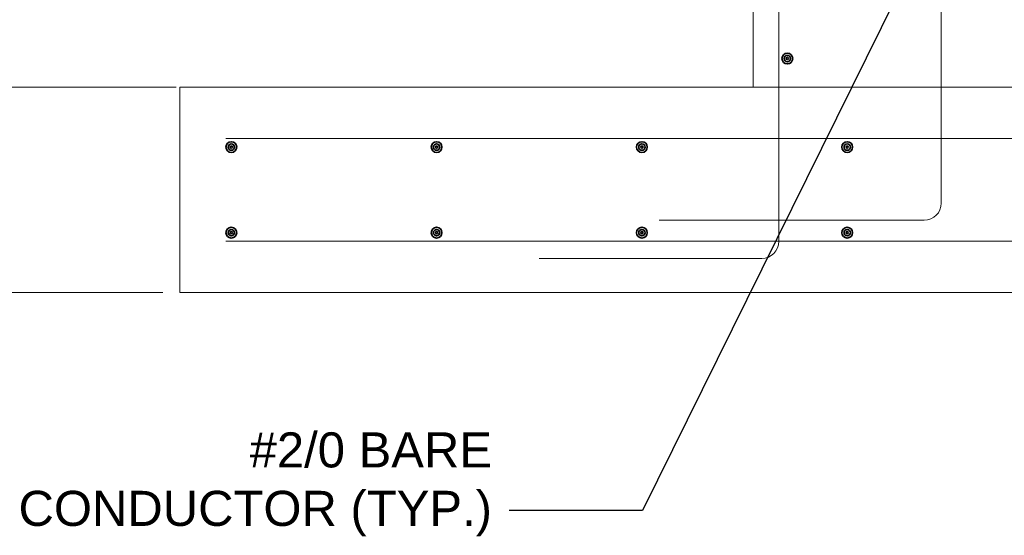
# Model space of a CAD drawing. Header units: inches. Extents: x 298 to 9722, y 170 to 7422.
# Tile 2 of 36: x 479 to 732, y 289 to 422. Entities that reach past the tile are written whole.
import ezdxf
from ezdxf import colors
from ezdxf.entities.mleader import LeaderData, LeaderLine
from ezdxf.math import Vec2, Vec3

# ---------------------------------------------------------------- set-up
doc = ezdxf.new("R2010")
doc.units = ezdxf.units.IN
doc.header["$MEASUREMENT"] = 0
for name, color, linetype, lineweight in [('E-ANNO-TEXT', 7, 'Continuous', 25), ('E-DETL-GRPH', 7, 'Continuous', 35), ('S-301 Building Sections [E-202 Reference]$0$G-ELECT-REF', 253, 'Continuous', 9)]:
    doc.layers.add(name, color=color, linetype=linetype, lineweight=lineweight)
doc.styles.get("Standard").update_dxf_attribs({"font": 'arial.ttf'})

# ---------------------------------------------------------------- blocks, each defined once
blk = doc.blocks.new('S-301 Building Sections [E-202 Reference]')
at = {"color": 9}
for centre, radius in [((686.868, 242.618), 0.313), ((686.868, 242.618), 0.188), ((686.868, 242.618), 0.0625), ((654.368, 237.447), 0.313), ((666.368, 237.447), 0.313), ((678.368, 237.447), 0.313), ((690.368, 237.447), 0.313), ((654.368, 237.447), 0.188), ((654.368, 237.447), 0.0625), ((666.368, 237.447), 0.188), ((666.368, 237.447), 0.0625), ((678.368, 237.447), 0.188), ((678.368, 237.447), 0.0625), ((690.368, 237.447), 0.188), ((690.368, 237.447), 0.0625), ((654.368, 232.447), 0.313), ((654.368, 232.447), 0.188), ((666.368, 232.447), 0.313), ((666.368, 232.447), 0.188), ((678.368, 232.447), 0.313), ((678.368, 232.447), 0.188), ((690.368, 232.447), 0.313), ((690.368, 232.447), 0.188), ((654.368, 232.447), 0.0625), ((666.368, 232.447), 0.0625), ((678.368, 232.447), 0.0625), ((690.368, 232.447), 0.0625)]:
    blk.add_circle(centre, radius, dxfattribs=at)
at = {"layer": 'S-301 Building Sections [E-202 Reference]$0$G-ELECT-REF', "color": 9}
for p, q in [((695.868, 290.054), (695.868, 234.173)), ((684.868, 258.947), (684.868, 240.947)), ((686.368, 231.947), (686.368, 257.772)), ((651.14, 240.947), (631.727, 240.947)), ((650.368, 240.947), (643.251, 240.947)), ((726.669, 237.947), (654.052, 237.947)), ((679.368, 233.173), (694.868, 233.173)), ((726.669, 231.947), (654.052, 231.947)), ((672.368, 230.947), (685.368, 230.947)), ((650.368, 228.947), (630.738, 228.947))]:
    blk.add_line(p, q, dxfattribs=at)
for centre in [(694.868, 234.173), (685.368, 231.947)]:
    blk.add_arc(centre, 1, 270, 0, dxfattribs=at)
blk.add_3dface([(729.368, 228.947), (651.368, 228.947), (651.368, 240.947), (729.368, 240.947)], dxfattribs=at)

msp = doc.modelspace()

# ---------------------------------------------------------------- block references
at = {"layer": 'E-DETL-GRPH', "color": 0, "xscale": 4.39128, "yscale": 4.39128, "zscale": 4.39128}
msp.add_blockref('S-301 Building Sections [E-202 Reference]', (-2340.28999, -653.85082), dxfattribs=at)

# ---------------------------------------------------------------- texts
at = {"layer": 'E-ANNO-TEXT', "color": 0, "insert": (471.40289, 315.66823), "char_height": 9, "width": 128.7197462, "attachment_point": 1}
msp.add_mtext('\\pxqr;#2/0 BARE CONDUCTOR (TYP.)', dxfattribs=at)

# ---------------------------------------------------------------- leaders
at = {"layer": 'E-ANNO-TEXT', "color": 0}
ml = msp.add_multileader_mtext('Standard', dxfattribs=at)
ml.set_content('')
ml.set_leader_properties()
ml.build(insert=Vec2(0, 0))
ml.multileader.update_dxf_attribs({"dogleg_length": 0.36, "arrow_head_size": 12, "scale": 48})
ctx = ml.context
ctx.base_point, ctx.scale, ctx.char_height, ctx.arrow_head_size, ctx.landing_gap_size, ctx.plane_origin = Vec3(595.86575, 295.58765), 48, 8.64, 12, 4.32, Vec3(-139.86231, 300.98326)
ctx.text_align_type = 2
notes = []
notes.append((ctx, [(1, (1, 1, 0), (638.79788, 295.58765), (-1, 0), 34.29213, [(1, [(712.56744, 444.89757)], 0, [])])]))
ctx.mtext.insert, ctx.mtext.alignment, ctx.mtext.flow_direction = Vec3(600.18575, 299.90765), 3, 5
for ctx, leaders in notes:
    for number, flags, end, landing, length, lines in leaders:
        leader = LeaderData()
        leader.index, (leader.has_last_leader_line, leader.has_dogleg_vector, leader.attachment_direction) = number, flags
        leader.last_leader_point, leader.dogleg_vector, leader.dogleg_length = Vec3(end), Vec3(landing), length
        for number, points, colour, breaks in lines:
            line = LeaderLine()
            line.index, line.vertices, line.color, line.breaks = number, Vec3.list(points), colors.encode_raw_color(colour), breaks
            leader.lines.append(line)
        ctx.leaders.append(leader)

doc.saveas('drawing.dxf')
